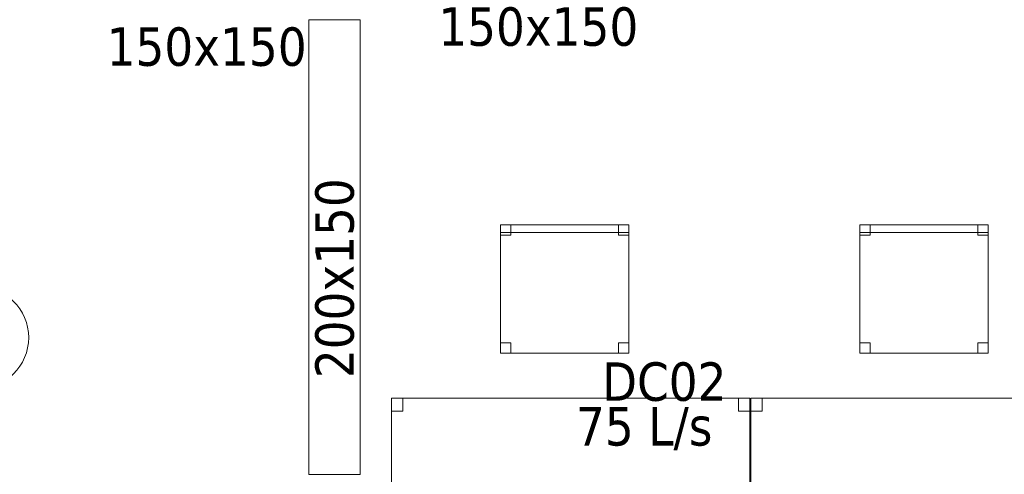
# Model space of a CAD drawing. Header units: metres. Extents: x 397.7 to 427.5, y 12.6 to 28.4.
# Tile 121 of 124: x 421.2 to 425, y 23.4 to 25.1. Entities that reach past the tile are written whole.
import ezdxf

# ---------------------------------------------------------------- set-up
doc = ezdxf.new("R2010")
doc.units = ezdxf.units.M
for name, color, linetype, lineweight in [('02_MOBILIARIO', 7, 'Continuous', 18), ('A-COLS-____-MCUT', 7, 'Continuous', 18), ('A-COLS-____-OTLN', 7, 'Continuous', 18), ('A-DETL-____-MBND', 7, 'Continuous', 18), ('M-HVAC-CDFF-IDEN', 7, 'Continuous', 30), ('M-HVAC-DUCT-IDEN', 7, 'Continuous', 30), ('M-HVAC-DUCT-OTLN', 7, 'Continuous', 18)]:
    doc.layers.add(name, color=color, linetype=linetype, lineweight=lineweight)
doc.styles.add('Tahoma_2', font='tahoma.ttf', dxfattribs={"height": 0.15})

# ---------------------------------------------------------------- blocks, each defined once
blk = doc.blocks.new('Family - Taula 140X80_P5-151430-08_CLI_AIRE_P5')
at = {"layer": 'A-DETL-____-MBND', "color": 253, "true_color": 0xaaaaaa}
for p, q in [((0, 0.8001), (1.3973, 0.8001)), ((0, 0), (0, 0.8001)), ((1.3973, 0.8001), (0, 0.8001)), ((0, 0.8001), (0, 0)), ((0, 0.8001), (0.0437, 0.8001)), ((0, 0.7501), (0, 0.8001)), ((0.0437, 0.8001), (0, 0.8001)), ((0, 0.8001), (0, 0.7501)), ((0.0437, 0.8001), (0.0437, 0.7501)), ((0.0437, 0.7501), (0.0437, 0.8001)), ((1.3536, 0.8001), (1.3973, 0.8001)), ((1.3536, 0.7501), (1.3536, 0.8001)), ((1.3973, 0.8001), (1.3536, 0.8001)), ((1.3536, 0.8001), (1.3536, 0.7501)), ((1.3973, 0.8001), (1.3973, 0)), ((1.3973, 0), (1.3973, 0.8001)), ((1.3973, 0.8001), (1.3973, 0.7501)), ((1.3973, 0.7501), (1.3973, 0.8001)), ((0.0437, 0.7501), (0, 0.7501)), ((0, 0.7501), (0.0437, 0.7501)), ((1.3973, 0.7501), (1.3536, 0.7501)), ((1.3536, 0.7501), (1.3973, 0.7501)), ((0, 0.05), (0.0437, 0.05)), ((0, 0), (0, 0.05)), ((0.0437, 0.05), (0, 0.05)), ((0, 0.05), (0, 0)), ((0.0437, 0.05), (0.0437, 0)), ((0.0437, 0), (0.0437, 0.05)), ((1.3536, 0.05), (1.3973, 0.05)), ((1.3536, 0), (1.3536, 0.05)), ((1.3973, 0.05), (1.3536, 0.05)), ((1.3536, 0.05), (1.3536, 0)), ((1.3973, 0.05), (1.3973, 0)), ((1.3973, 0), (1.3973, 0.05)), ((0, 0), (1.3973, 0)), ((0.0437, 0), (0, 0)), ((0, 0), (0.0437, 0)), ((1.3973, 0), (1.3536, 0)), ((1.3536, 0), (1.3973, 0)), ((1.3973, 0), (0, 0))]:
    blk.add_line(p, q, dxfattribs=at)
blk = doc.blocks.new('Family - Pilar P5-151521-08_CLI_AIRE_P5')
at = {"layer": 'A-COLS-____-MCUT', "color": 253, "true_color": 0xaaaaaa}
for start, end in [(360, 180), (180, 360)]:
    blk.add_arc((0.2, 0.2), 0.2, start, end, dxfattribs=at)
at = {"layer": 'A-COLS-____-OTLN', "color": 253, "true_color": 0xaaaaaa}
for start, end in [(360, 180), (180, 360)]:
    blk.add_arc((0.2, 0.2), 0.2, start, end, dxfattribs=at)
blk = doc.blocks.new('Family - Cadira d_Oficina_P5-151632-08_CLI_AIRE_P5')
at = {"layer": 'A-DETL-____-MBND', "color": 253, "true_color": 0xaaaaaa}
for p, q in [((0, 0.47), (0, 0.5)), ((0, 0.5), (0.5, 0.5)), ((0, 0.5), (0, 0.47)), ((0.5, 0.5), (0, 0.5)), ((0, 0), (0, 0.5)), ((0, 0.5), (0.5, 0.5)), ((0.5, 0.5), (0, 0.5)), ((0, 0.5), (0, 0)), ((0, 0.46), (0, 0.5)), ((0, 0.5), (0.04, 0.5)), ((0, 0.5), (0, 0.46)), ((0.04, 0.5), (0, 0.5)), ((0.04, 0.5), (0.04, 0.46)), ((0.04, 0.46), (0.04, 0.5)), ((0.46, 0.46), (0.46, 0.5)), ((0.46, 0.5), (0.5, 0.5)), ((0.46, 0.5), (0.46, 0.46)), ((0.5, 0.5), (0.46, 0.5)), ((0.5, 0.5), (0.5, 0.47)), ((0.5, 0.47), (0.5, 0.5)), ((0.5, 0.5), (0.5, 0.46)), ((0.5, 0.46), (0.5, 0.5)), ((0.5, 0.5), (0.5, 0)), ((0.5, 0), (0.5, 0.5)), ((0.5, 0.47), (0, 0.47)), ((0, 0.47), (0.5, 0.47)), ((0.04, 0.46), (0, 0.46)), ((0, 0.46), (0.04, 0.46)), ((0.5, 0.46), (0.46, 0.46)), ((0.46, 0.46), (0.5, 0.46)), ((0, 0), (0, 0.04)), ((0, 0.04), (0.04, 0.04)), ((0, 0.04), (0, 0)), ((0.04, 0.04), (0, 0.04)), ((0.04, 0.04), (0.04, 0)), ((0.04, 0), (0.04, 0.04)), ((0.46, 0), (0.46, 0.04)), ((0.46, 0.04), (0.5, 0.04)), ((0.46, 0.04), (0.46, 0)), ((0.5, 0.04), (0.46, 0.04)), ((0.5, 0.04), (0.5, 0)), ((0.5, 0), (0.5, 0.04)), ((0.04, 0), (0, 0)), ((0, 0), (0.04, 0)), ((0.5, 0), (0, 0)), ((0.5, 0), (0.46, 0)), ((0.46, 0), (0.5, 0)), ((0, 0), (0.5, 0))]:
    blk.add_line(p, q, dxfattribs=at)
blk = doc.blocks.new('Family - Taula 140X80_P5-151714-08_CLI_AIRE_P5')
at = {"layer": 'A-DETL-____-MBND', "color": 253, "true_color": 0xaaaaaa}
for p, q in [((0, 0.8001), (0.0437, 0.8001)), ((0, 0.7501), (0, 0.8001)), ((0.0437, 0.8001), (0, 0.8001)), ((0, 0.8001), (0, 0.7501)), ((0, 0.8001), (1.3973, 0.8001)), ((0, 0), (0, 0.8001)), ((1.3973, 0.8001), (0, 0.8001)), ((0, 0.8001), (0, 0)), ((0.0437, 0.8001), (0.0437, 0.7501)), ((0.0437, 0.7501), (0.0437, 0.8001)), ((1.3536, 0.8001), (1.3973, 0.8001)), ((1.3536, 0.7501), (1.3536, 0.8001)), ((1.3973, 0.8001), (1.3536, 0.8001)), ((1.3536, 0.8001), (1.3536, 0.7501)), ((1.3973, 0.8001), (1.3973, 0.7501)), ((1.3973, 0.7501), (1.3973, 0.8001)), ((1.3973, 0.8001), (1.3973, 0)), ((1.3973, 0), (1.3973, 0.8001)), ((0.0437, 0.7501), (0, 0.7501)), ((0, 0.7501), (0.0437, 0.7501)), ((1.3973, 0.7501), (1.3536, 0.7501)), ((1.3536, 0.7501), (1.3973, 0.7501)), ((0, 0.05), (0.0437, 0.05)), ((0, 0), (0, 0.05)), ((0.0437, 0.05), (0, 0.05)), ((0, 0.05), (0, 0)), ((0.0437, 0.05), (0.0437, 0)), ((0.0437, 0), (0.0437, 0.05)), ((1.3536, 0.05), (1.3973, 0.05)), ((1.3536, 0), (1.3536, 0.05)), ((1.3973, 0.05), (1.3536, 0.05)), ((1.3536, 0.05), (1.3536, 0)), ((1.3973, 0.05), (1.3973, 0)), ((1.3973, 0), (1.3973, 0.05)), ((0.0437, 0), (0, 0)), ((0, 0), (0.0437, 0)), ((0, 0), (1.3973, 0)), ((1.3973, 0), (1.3536, 0)), ((1.3536, 0), (1.3973, 0)), ((1.3973, 0), (0, 0))]:
    blk.add_line(p, q, dxfattribs=at)
blk = doc.blocks.new('Family - Cadira d_Oficina_P5-151802-08_CLI_AIRE_P5')
at = {"layer": 'A-DETL-____-MBND', "color": 253, "true_color": 0xaaaaaa}
for p, q in [((0, 0), (0, 0.5)), ((0, 0.5), (0.5, 0.5)), ((0.5, 0.5), (0, 0.5)), ((0, 0.5), (0, 0)), ((0, 0.46), (0, 0.5)), ((0, 0.5), (0.04, 0.5)), ((0, 0.5), (0, 0.46)), ((0.04, 0.5), (0, 0.5)), ((0, 0.47), (0, 0.5)), ((0, 0.5), (0.5, 0.5)), ((0, 0.5), (0, 0.47)), ((0.5, 0.5), (0, 0.5)), ((0.04, 0.5), (0.04, 0.46)), ((0.04, 0.46), (0.04, 0.5)), ((0.46, 0.46), (0.46, 0.5)), ((0.46, 0.5), (0.5, 0.5)), ((0.46, 0.5), (0.46, 0.46)), ((0.5, 0.5), (0.46, 0.5)), ((0.5, 0.5), (0.5, 0)), ((0.5, 0), (0.5, 0.5)), ((0.5, 0.5), (0.5, 0.47)), ((0.5, 0.47), (0.5, 0.5)), ((0.5, 0.5), (0.5, 0.46)), ((0.5, 0.46), (0.5, 0.5)), ((0.5, 0.47), (0, 0.47)), ((0, 0.47), (0.5, 0.47)), ((0.04, 0.46), (0, 0.46)), ((0, 0.46), (0.04, 0.46)), ((0.5, 0.46), (0.46, 0.46)), ((0.46, 0.46), (0.5, 0.46)), ((0, 0), (0, 0.04)), ((0, 0.04), (0.04, 0.04)), ((0, 0.04), (0, 0)), ((0.04, 0.04), (0, 0.04)), ((0.04, 0.04), (0.04, 0)), ((0.04, 0), (0.04, 0.04)), ((0.46, 0), (0.46, 0.04)), ((0.46, 0.04), (0.5, 0.04)), ((0.46, 0.04), (0.46, 0)), ((0.5, 0.04), (0.46, 0.04)), ((0.5, 0.04), (0.5, 0)), ((0.5, 0), (0.5, 0.04)), ((0.5, 0), (0, 0)), ((0.04, 0), (0, 0)), ((0, 0), (0.04, 0)), ((0.5, 0), (0.46, 0)), ((0.46, 0), (0.5, 0)), ((0, 0), (0.5, 0))]:
    blk.add_line(p, q, dxfattribs=at)
blk = doc.blocks.new('LONDR55-XX_ZZ-ARQ-CAA-M3D-Londres55_ifc-1-08_CLI_AIRE_P5')
at = {"layer": '02_MOBILIARIO', "color": 253, "lineweight": 18, "true_color": 0xaaaaaa}
for name, p in [('Family - Cadira d_Oficina_P5-151632-08_CLI_AIRE_P5', (423.0319, 23.8391)), ('Family - Cadira d_Oficina_P5-151802-08_CLI_AIRE_P5', (424.433, 23.8391)), ('Family - Taula 140X80_P5-151430-08_CLI_AIRE_P5', (422.6068, 22.8624)), ('Family - Taula 140X80_P5-151714-08_CLI_AIRE_P5', (424.008, 22.8624))]:
    blk.add_blockref(name, p, dxfattribs=at)
at = {"layer": 'A-COLS-____-OTLN', "color": 253, "lineweight": 18, "true_color": 0xaaaaaa}
blk.add_blockref('Family - Pilar P5-151521-08_CLI_AIRE_P5', (420.792, 23.6995), dxfattribs=at)

msp = doc.modelspace()

# ---------------------------------------------------------------- linework, layer by layer
at = {"layer": 'M-HVAC-DUCT-OTLN', "color": 143, "true_color": 0x32aad1}
for p, q in [((422.2841, 25.1406), (422.4841, 25.1406)), ((422.2841, 23.3656), (422.2841, 25.1406)), ((422.4841, 25.1406), (422.4841, 23.3656)), ((422.2841, 23.3656), (422.4841, 23.3656))]:
    msp.add_line(p, q, dxfattribs=at)

# ---------------------------------------------------------------- block references
at = {"lineweight": 5}
msp.add_blockref('LONDR55-XX_ZZ-ARQ-CAA-M3D-Londres55_ifc-1-08_CLI_AIRE_P5', (0, 0), dxfattribs=at)

# ---------------------------------------------------------------- texts
at = {"layer": 'M-HVAC-CDFF-IDEN', "char_height": 0.15, "attachment_point": 1, "style": 'Tahoma_2'}
for s, insert, width in [('DC02', (423.4279, 23.8028), 0.577215), ('75 L/s', (423.3263, 23.6281), 0.661392)]:
    msp.add_mtext(s, dxfattribs=dict(at, insert=insert, width=width))
at = {"layer": 'M-HVAC-DUCT-IDEN', "char_height": 0.15, "width": 0.913924, "attachment_point": 1, "style": 'Tahoma_2'}
for insert in [(422.789, 25.1889), (421.4958, 25.1106)]:
    msp.add_mtext('150x150', dxfattribs=dict(at, insert=insert))
at = {"layer": 'M-HVAC-DUCT-IDEN', "insert": (422.3095, 23.7412), "char_height": 0.15, "width": 0.913924, "attachment_point": 1, "rotation": 90, "style": 'Tahoma_2'}
msp.add_mtext('200x150', dxfattribs=at)

doc.saveas('drawing.dxf')
